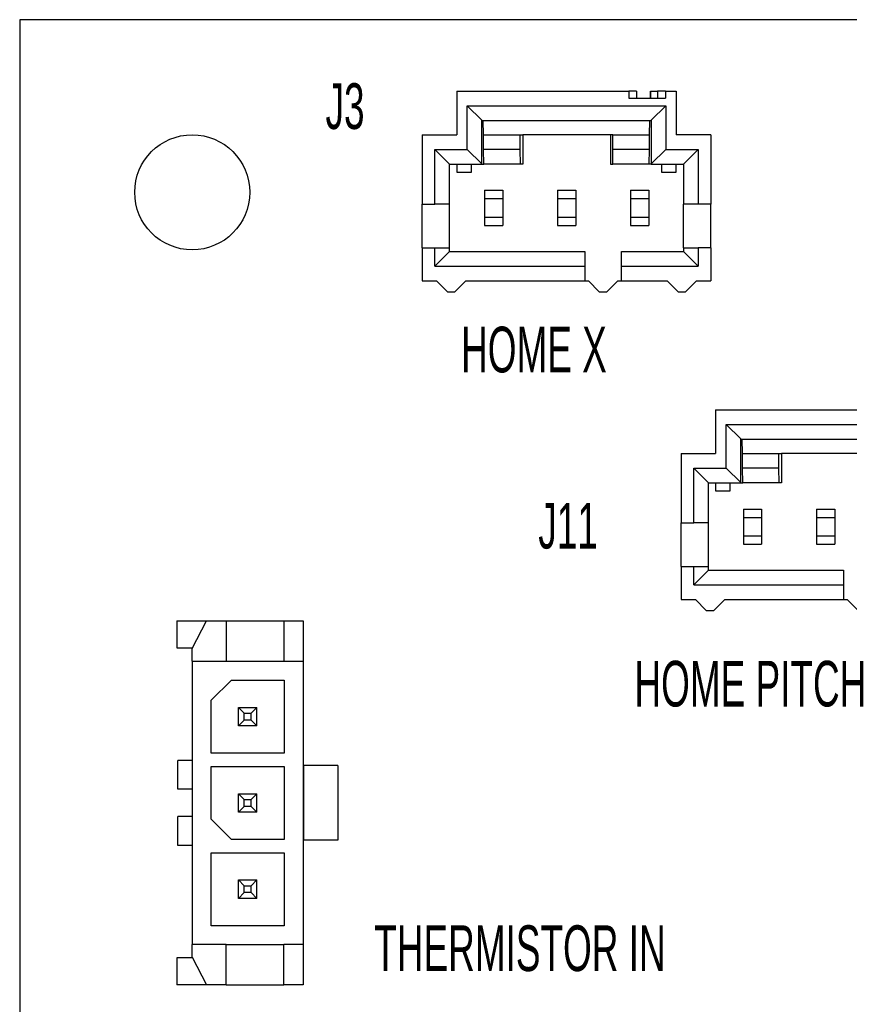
# Model space of a CAD drawing. Header units: millimetres. Extents: x 136 to 282, y 74 to 207.
# Tile 20 of 23: x 142 to 171, y 172 to 207. Entities that reach past the tile are written whole.
import ezdxf

# ---------------------------------------------------------------- set-up
doc = ezdxf.new("R2010")
doc.units = ezdxf.units.MM
doc.styles.add('SLDTEXTSTYLE0', font='TXT', dxfattribs={"width": 0.605})

msp = doc.modelspace()

# ---------------------------------------------------------------- linework, layer by layer
at = {"color": 7, "linetype": 'Continuous', "lineweight": 25}
for p, q in [((281.69, 206.664), (141.99, 206.664)), ((141.99, 206.664), (141.99, 145.539)), ((157.19, 204.184), (157.19, 202.664)), ((157.19, 204.184), (163.17, 204.184)), ((163.17, 204.184), (163.17, 203.934)), ((163.438, 204.184), (163.17, 204.184)), ((163.438, 204.184), (163.438, 203.934)), ((163.922, 203.934), (163.929, 204.184)), ((163.929, 204.184), (163.929, 203.934)), ((163.929, 204.184), (164.172, 204.184)), ((164.172, 204.184), (164.172, 203.934)), ((164.44, 204.184), (164.172, 204.184)), ((164.44, 204.184), (164.44, 203.934)), ((164.44, 204.184), (164.82, 204.184)), ((164.82, 204.184), (164.82, 202.664)), ((157.554, 203.674), (164.456, 203.674)), ((158.064, 203.173), (157.554, 203.674)), ((157.554, 202.154), (157.554, 203.674)), ((163.17, 203.934), (164.44, 203.934)), ((163.946, 203.173), (164.456, 203.674)), ((164.456, 203.674), (164.456, 202.154)), ((158.064, 203.164), (158.064, 203.173)), ((158.064, 201.653), (158.064, 203.173)), ((158.064, 203.164), (163.946, 203.164)), ((158.121, 202.664), (158.108, 203.164)), ((163.889, 202.664), (163.902, 203.164)), ((163.946, 203.173), (163.946, 203.164)), ((163.946, 203.173), (163.946, 201.653)), ((155.99, 202.664), (155.99, 200.254)), ((155.99, 202.664), (157.19, 202.664)), ((158.121, 202.154), (158.121, 202.664)), ((158.121, 202.664), (159.391, 202.664)), ((159.391, 202.154), (159.391, 202.664)), ((159.391, 202.664), (159.48, 202.664)), ((159.48, 202.664), (159.48, 201.644)), ((162.53, 202.664), (159.48, 202.664)), ((162.53, 202.664), (162.53, 201.644)), ((162.619, 202.664), (162.53, 202.664)), ((162.619, 202.154), (162.619, 202.664)), ((162.619, 202.664), (163.889, 202.664)), ((163.889, 202.154), (163.889, 202.664)), ((166.02, 202.664), (164.82, 202.664)), ((166.02, 202.664), (166.02, 200.254)), ((156.43, 200.254), (156.43, 202.154)), ((156.94, 201.644), (156.43, 202.154)), ((156.43, 202.154), (157.554, 202.154)), ((158.064, 201.653), (157.554, 202.154)), ((158.13, 201.644), (158.121, 202.154)), ((159.391, 202.154), (158.121, 202.154)), ((159.4, 201.644), (159.391, 202.154)), ((162.61, 201.644), (162.619, 202.154)), ((163.889, 202.154), (162.619, 202.154)), ((163.88, 201.644), (163.889, 202.154)), ((163.946, 201.653), (164.456, 202.154)), ((164.456, 202.154), (165.58, 202.154)), ((165.07, 201.644), (165.58, 202.154)), ((165.58, 202.154), (165.58, 200.254)), ((156.94, 200.254), (156.94, 201.644)), ((156.94, 201.644), (157.19, 201.644)), ((157.19, 201.644), (157.7, 201.644)), ((157.19, 201.644), (157.19, 201.364)), ((157.7, 201.644), (158.064, 201.644)), ((157.7, 201.364), (157.7, 201.644)), ((158.064, 201.653), (158.064, 201.644)), ((158.064, 201.644), (158.13, 201.644)), ((159.4, 201.644), (158.13, 201.644)), ((159.48, 201.644), (159.4, 201.644)), ((162.53, 201.644), (162.61, 201.644)), ((163.88, 201.644), (162.61, 201.644)), ((163.946, 201.644), (163.88, 201.644)), ((163.946, 201.644), (163.946, 201.653)), ((163.946, 201.644), (164.31, 201.644)), ((164.31, 201.644), (164.82, 201.644)), ((164.31, 201.644), (164.31, 201.364)), ((164.82, 201.644), (165.07, 201.644)), ((164.82, 201.364), (164.82, 201.644)), ((165.07, 201.644), (165.07, 200.254)), ((157.19, 201.364), (157.7, 201.364)), ((164.31, 201.364), (164.82, 201.364)), ((158.153, 200.734), (158.788, 200.734)), ((158.153, 200.734), (158.153, 200.444)), ((158.788, 200.734), (158.788, 200.444)), ((160.693, 200.734), (161.328, 200.734)), ((160.693, 200.734), (160.693, 200.444)), ((161.328, 200.734), (161.328, 200.444)), ((163.233, 200.734), (163.868, 200.734)), ((163.233, 200.734), (163.233, 200.444)), ((163.868, 200.734), (163.868, 200.444)), ((155.99, 200.254), (156.43, 200.254)), ((155.99, 198.734), (155.99, 200.254)), ((156.94, 200.254), (156.43, 200.254)), ((156.94, 198.734), (156.94, 200.254)), ((158.153, 200.444), (158.153, 199.804)), ((158.153, 200.444), (158.788, 200.444)), ((158.788, 200.444), (158.788, 199.804)), ((160.693, 200.444), (161.328, 200.444)), ((160.693, 200.444), (160.693, 199.804)), ((161.328, 200.444), (161.328, 199.804)), ((163.233, 200.444), (163.233, 199.804)), ((163.233, 200.444), (163.868, 200.444)), ((163.868, 200.444), (163.868, 199.804)), ((165.58, 200.254), (165.07, 200.254)), ((165.07, 198.734), (165.07, 200.254)), ((166.02, 200.254), (165.58, 200.254)), ((166.02, 198.734), (166.02, 200.254)), ((158.153, 199.804), (158.788, 199.804)), ((158.153, 199.804), (158.153, 199.515)), ((158.788, 199.804), (158.788, 199.515)), ((160.693, 199.804), (161.328, 199.804)), ((160.693, 199.804), (160.693, 199.515)), ((161.328, 199.804), (161.328, 199.515)), ((163.233, 199.804), (163.868, 199.804)), ((163.233, 199.804), (163.233, 199.515)), ((163.868, 199.804), (163.868, 199.515)), ((158.153, 199.515), (158.788, 199.515)), ((160.693, 199.515), (161.328, 199.515)), ((163.233, 199.515), (163.868, 199.515)), ((155.99, 198.734), (155.99, 197.584)), ((155.99, 198.734), (156.43, 198.734)), ((156.43, 198.094), (156.43, 198.734)), ((156.43, 198.734), (156.94, 198.734)), ((156.94, 198.604), (156.43, 198.094)), ((156.94, 198.604), (156.94, 198.734)), ((156.94, 198.604), (161.64, 198.604)), ((161.64, 198.604), (161.64, 198.094)), ((162.91, 198.094), (162.91, 198.604)), ((162.91, 198.604), (165.07, 198.604)), ((165.07, 198.734), (165.58, 198.734)), ((165.07, 198.734), (165.07, 198.604)), ((165.07, 198.604), (165.58, 198.094)), ((165.58, 198.734), (165.58, 198.094)), ((166.02, 198.734), (165.58, 198.734)), ((166.02, 198.734), (166.02, 197.584)), ((156.43, 198.094), (161.64, 198.094)), ((161.64, 198.094), (161.64, 197.584)), ((162.91, 198.094), (165.58, 198.094)), ((162.91, 197.584), (162.91, 198.094)), ((155.99, 197.584), (156.485, 197.584)), ((156.485, 197.584), (156.865, 197.204)), ((157.125, 197.204), (157.505, 197.584)), ((157.505, 197.584), (161.64, 197.584)), ((161.64, 197.584), (161.765, 197.584)), ((161.765, 197.584), (162.145, 197.204)), ((162.405, 197.204), (162.785, 197.584)), ((162.785, 197.584), (162.91, 197.584)), ((162.91, 197.584), (164.505, 197.584)), ((164.505, 197.584), (164.885, 197.204)), ((165.145, 197.204), (165.525, 197.584)), ((165.525, 197.584), (166.02, 197.584)), ((156.865, 197.204), (157.125, 197.204)), ((162.145, 197.204), (162.405, 197.204)), ((164.885, 197.204), (165.145, 197.204)), ((166.19, 193.104), (166.19, 191.584)), ((166.19, 193.104), (172.17, 193.104)), ((166.554, 192.594), (173.456, 192.594)), ((167.064, 192.093), (166.554, 192.594)), ((166.554, 191.074), (166.554, 192.594)), ((167.064, 192.084), (167.064, 192.093)), ((167.064, 190.573), (167.064, 192.093)), ((167.064, 192.084), (172.946, 192.084)), ((167.121, 191.584), (167.108, 192.084)), ((164.99, 191.584), (164.99, 189.174)), ((164.99, 191.584), (166.19, 191.584)), ((167.121, 191.074), (167.121, 191.584)), ((167.121, 191.584), (168.391, 191.584)), ((168.391, 191.074), (168.391, 191.584)), ((168.391, 191.584), (168.48, 191.584)), ((168.48, 191.584), (168.48, 190.564)), ((171.53, 191.584), (168.48, 191.584)), ((165.43, 189.174), (165.43, 191.074)), ((165.43, 191.074), (166.554, 191.074)), ((165.94, 190.564), (165.43, 191.074)), ((167.064, 190.573), (166.554, 191.074)), ((167.13, 190.564), (167.121, 191.074)), ((168.391, 191.074), (167.121, 191.074)), ((168.4, 190.564), (168.391, 191.074)), ((165.94, 189.174), (165.94, 190.564)), ((165.94, 190.564), (166.19, 190.564)), ((166.19, 190.564), (166.7, 190.564)), ((166.19, 190.564), (166.19, 190.284)), ((166.7, 190.564), (167.064, 190.564)), ((166.7, 190.284), (166.7, 190.564)), ((167.064, 190.573), (167.064, 190.564)), ((167.064, 190.564), (167.13, 190.564)), ((168.4, 190.564), (167.13, 190.564)), ((168.48, 190.564), (168.4, 190.564)), ((166.19, 190.284), (166.7, 190.284)), ((167.153, 189.654), (167.788, 189.654)), ((167.153, 189.654), (167.153, 189.364)), ((167.788, 189.654), (167.788, 189.364)), ((169.693, 189.654), (170.328, 189.654)), ((169.693, 189.654), (169.693, 189.364)), ((170.328, 189.654), (170.328, 189.364)), ((167.153, 189.364), (167.788, 189.364)), ((167.153, 189.364), (167.153, 188.724)), ((167.788, 189.364), (167.788, 188.724)), ((169.693, 189.364), (169.693, 188.724)), ((169.693, 189.364), (170.328, 189.364)), ((170.328, 189.364), (170.328, 188.724)), ((164.99, 189.174), (165.43, 189.174)), ((164.99, 187.654), (164.99, 189.174)), ((165.94, 189.174), (165.43, 189.174)), ((165.94, 187.654), (165.94, 189.174)), ((167.153, 188.724), (167.788, 188.724)), ((167.153, 188.724), (167.153, 188.435)), ((167.788, 188.724), (167.788, 188.435)), ((169.693, 188.724), (170.328, 188.724)), ((169.693, 188.724), (169.693, 188.435)), ((170.328, 188.724), (170.328, 188.435)), ((167.153, 188.435), (167.788, 188.435)), ((169.693, 188.435), (170.328, 188.435)), ((164.99, 187.654), (165.43, 187.654)), ((164.99, 187.654), (164.99, 186.504)), ((165.43, 187.014), (165.43, 187.654)), ((165.43, 187.654), (165.94, 187.654)), ((165.94, 187.524), (165.94, 187.654)), ((165.94, 187.524), (165.43, 187.014)), ((165.94, 187.524), (170.64, 187.524)), ((170.64, 187.524), (170.64, 187.014)), ((165.43, 187.014), (170.64, 187.014)), ((170.64, 187.014), (170.64, 186.504)), ((164.99, 186.504), (165.485, 186.504)), ((165.485, 186.504), (165.865, 186.124)), ((166.125, 186.124), (166.505, 186.504)), ((166.505, 186.504), (170.64, 186.504)), ((170.64, 186.504), (170.765, 186.504)), ((170.765, 186.504), (171.145, 186.124)), ((165.865, 186.124), (166.125, 186.124)), ((147.45, 185.764), (147.45, 184.829)), ((147.45, 185.764), (148.49, 185.764)), ((147.99, 184.804), (148.49, 185.764)), ((148.49, 185.764), (149.17, 185.764)), ((149.17, 185.764), (149.17, 184.364)), ((149.17, 185.764), (151.17, 185.764)), ((151.17, 185.764), (151.17, 184.364)), ((151.17, 185.764), (151.85, 185.764)), ((151.85, 185.764), (151.85, 184.364)), ((147.45, 184.829), (148.003, 184.829)), ((147.99, 184.364), (147.99, 184.804)), ((147.99, 184.364), (149.17, 184.364)), ((147.99, 184.364), (147.99, 174.514)), ((149.17, 184.364), (151.17, 184.364)), ((151.17, 184.364), (151.85, 184.364)), ((151.85, 184.364), (151.85, 174.514)), ((148.65, 183.009), (149.35, 183.709)), ((149.35, 183.709), (151.19, 183.709)), ((151.19, 183.709), (151.19, 181.169)), ((148.65, 181.169), (148.65, 183.009)), ((149.6, 182.759), (150.24, 182.759)), ((149.8, 182.559), (149.6, 182.759)), ((149.6, 182.119), (149.6, 182.759)), ((149.8, 182.559), (150.04, 182.559)), ((149.8, 182.319), (149.8, 182.559)), ((150.04, 182.559), (150.24, 182.759)), ((150.04, 182.319), (150.04, 182.559)), ((150.24, 182.119), (150.24, 182.759)), ((149.6, 182.119), (149.8, 182.319)), ((150.24, 182.119), (149.6, 182.119)), ((150.04, 182.319), (149.8, 182.319)), ((150.04, 182.319), (150.24, 182.119)), ((151.19, 181.169), (148.65, 181.169)), ((147.49, 179.914), (147.49, 180.914)), ((147.99, 180.914), (147.49, 180.914)), ((153.055, 180.739), (151.855, 180.739)), ((151.855, 180.739), (151.855, 178.139)), ((153.055, 180.739), (153.055, 178.139)), ((148.65, 178.869), (148.65, 180.709)), ((148.65, 180.709), (151.19, 180.709)), ((151.19, 180.709), (151.19, 178.169)), ((147.99, 179.914), (147.49, 179.914)), ((149.6, 179.119), (149.6, 179.759)), ((149.8, 179.559), (149.6, 179.759)), ((149.6, 179.759), (150.24, 179.759)), ((150.24, 179.759), (150.04, 179.559)), ((150.24, 179.119), (150.24, 179.759)), ((149.8, 179.319), (149.8, 179.559)), ((149.8, 179.559), (150.04, 179.559)), ((150.04, 179.319), (150.04, 179.559)), ((149.6, 179.119), (149.8, 179.319)), ((150.24, 179.119), (149.6, 179.119)), ((150.04, 179.319), (149.8, 179.319)), ((150.04, 179.319), (150.24, 179.119)), ((147.99, 178.964), (147.49, 178.964)), ((147.49, 177.964), (147.49, 178.964)), ((149.35, 178.169), (148.65, 178.869)), ((151.19, 178.169), (149.35, 178.169)), ((153.055, 178.139), (151.855, 178.139)), ((147.99, 177.964), (147.49, 177.964)), ((148.65, 175.169), (148.65, 177.709)), ((148.65, 177.709), (151.19, 177.709)), ((151.19, 177.709), (151.19, 175.169)), ((149.8, 176.559), (149.6, 176.759)), ((149.6, 176.759), (150.24, 176.759)), ((149.6, 176.119), (149.6, 176.759)), ((150.04, 176.559), (150.24, 176.759)), ((150.24, 176.119), (150.24, 176.759)), ((149.6, 176.119), (149.8, 176.319)), ((149.8, 176.319), (149.8, 176.559)), ((149.8, 176.559), (150.04, 176.559)), ((150.04, 176.319), (149.8, 176.319)), ((150.04, 176.319), (150.04, 176.559)), ((150.04, 176.319), (150.24, 176.119)), ((150.24, 176.119), (149.6, 176.119)), ((151.19, 175.169), (148.65, 175.169)), ((149.17, 174.514), (147.99, 174.514)), ((147.99, 174.074), (147.99, 174.514)), ((149.17, 174.514), (151.17, 174.514)), ((149.17, 173.114), (149.17, 174.514)), ((151.85, 174.514), (151.17, 174.514)), ((151.17, 173.114), (151.17, 174.514)), ((151.85, 174.514), (151.85, 173.114)), ((148.003, 174.049), (147.45, 174.049)), ((147.45, 174.049), (147.45, 173.114)), ((147.99, 174.074), (148.49, 173.114)), ((148.49, 173.114), (147.45, 173.114)), ((149.17, 173.114), (148.49, 173.114)), ((149.17, 173.114), (151.17, 173.114)), ((151.85, 173.114), (151.17, 173.114))]:
    msp.add_line(p, q, dxfattribs=at)
msp.add_circle((147.99, 200.664), 2, dxfattribs=at)

# ---------------------------------------------------------------- texts
at = {"color": 7, "linetype": 'Continuous', "lineweight": 0, "char_height": 1.5875, "attachment_point": 1, "style": 'SLDTEXTSTYLE0'}
for s, insert in [('J3', (152.625, 204.453)), ('HOME X', (157.338, 195.992)), ('J11', (160.024, 189.868)), ('HOME PITCH', (163.366, 184.377)), ('THERMISTOR IN', (154.319, 175.182))]:
    msp.add_mtext(s, dxfattribs=dict(at, insert=insert))

doc.saveas('drawing.dxf')
